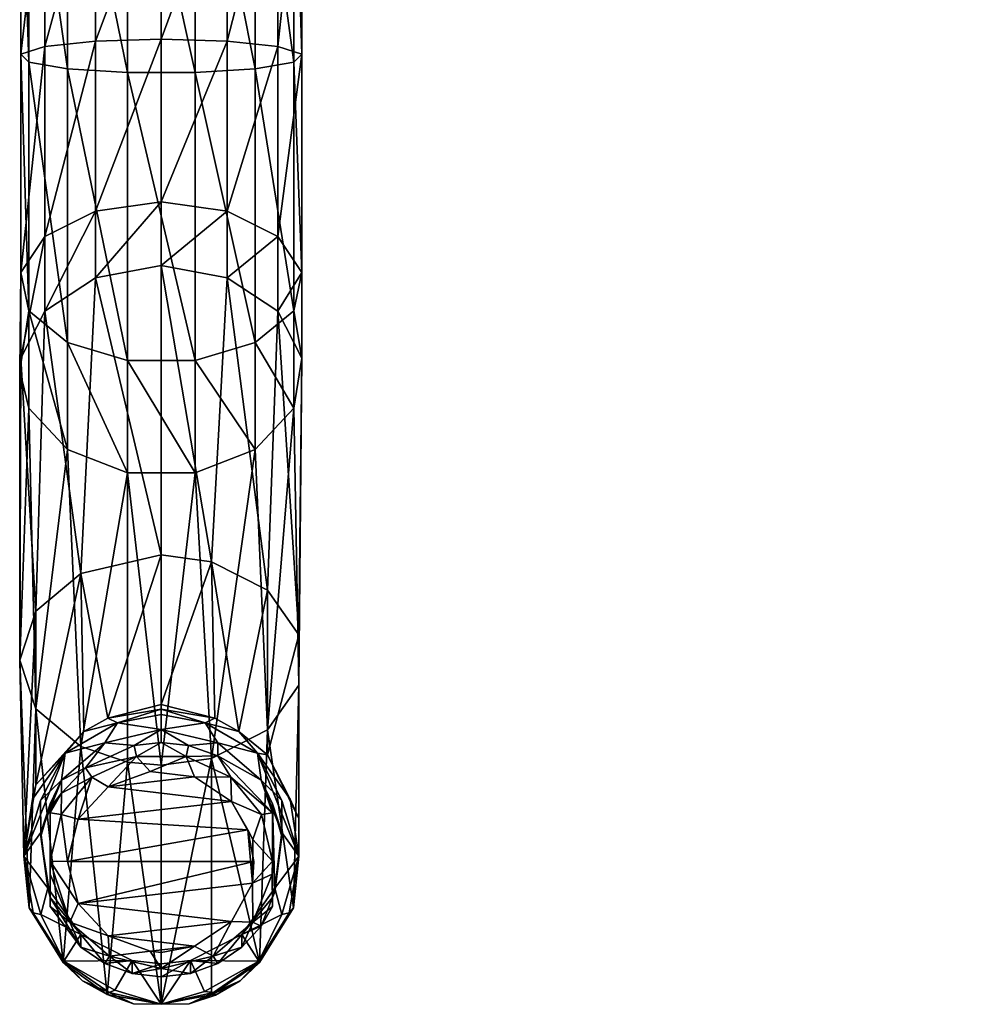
# Model space of a CAD drawing. Header units: centimetres. Extents: x -1 to 10.6, y -9.2 to 10.2.
# Tile 1 of 6: x 0.3 to 9.9, y -9.2 to 0.7. Entities that reach past the tile are written whole.
import ezdxf

# ---------------------------------------------------------------- set-up
doc = ezdxf.new("R2010")
doc.units = ezdxf.units.CM
doc.layers.get('0').update_dxf_attribs({"true_color": 0x5890e1})

msp = doc.modelspace()

# ---------------------------------------------------------------- meshes
at = {"color": 134, "true_color": 0x1c95b1}
mesh = msp.add_polyface(dxfattribs=at)
corners = [(2.8553, -2.2669, 63.887), (3.0967, -2.74, 64.313), (3.0657, -5.5208, 60.9721), (2.8553, 2.4226, 65.0229), (3.0967, 4.5818, 64.2835), (3.0967, 2.6484, 65.6181), (2.8553, 0.3929, 65.2694), (3.0967, 0.3161, 65.9013), (2.8553, -1.519, 64.5443), (3.0967, -1.8807, 65.0681), (3.0146, 5.0877, 64.7316), (3.0146, 2.888, 66.2501), (3.0146, 0.2347, 66.5722), (3.0146, -2.2645, 65.6244), (3.0146, -3.2423, 64.7652), (9.9398, 2.2827, 48.2922), (9.6038, 3.6942, 47.669), (9.9204, 2.4912, 47.298), (9.5588, 4.024, 46.5769), (9.672, 3.4812, 46.0283), (9.4552, 3.5519, 44.0245), (9.0256, 3.5851, 43.4093), (9.4701, 3.465, 43.3811), (9.81, 3.2671, 43.7268), (9.7831, 3.33, 43.3888), (9.7694, 3.2789, 44.075), (9.8348, 3.1982, 44.0957), (9.8502, 3.145, 44.3728), (9.7286, 3.3354, 44.734), (9.8681, 3.0605, 44.7885), (9.8789, 2.9725, 45.1824), (9.499, 3.8122, 45.2669), (9.6731, 3.5465, 42.3235), (9.4718, 3.6757, 44.649), (9.8179, 3.6268, 41.9886), (9.9047, 3.2471, 43.569), (9.8491, 3.2655, 43.5774)]
mesh.append_faces([[corners[k] for k in face] for face in [(0, 1, 2), (3, 4, 5), (6, 5, 7), (8, 7, 9), (0, 9, 1), (5, 10, 11), (7, 11, 12), (9, 12, 13), (1, 13, 14), (1, 9, 13), (5, 11, 7), (7, 12, 9), (6, 7, 8), (15, 16, 17), (17, 18, 19), (16, 18, 17), (20, 21, 22), (23, 22, 24), (23, 20, 22), (23, 25, 20), (23, 26, 25), (25, 26, 27), (28, 27, 29), (30, 31, 28), (30, 19, 31), (24, 22, 32), (32, 22, 21), (33, 20, 25), (28, 25, 27), (28, 33, 25), (32, 34, 35), (23, 24, 36), (24, 32, 35)]], dxfattribs={"color": 134})
mesh = msp.add_polyface(dxfattribs=at)
corners = [(1.9121, 3.5059, 40.8232), (1.6772, 3.5401, 41.4536), (1.678, 3.5213, 40.8862), (1.56, 3.5513, 40.9091), (1.6846, 3.3514, 35.7644), (0.4991, 3.7289, 35.7027), (1.6846, 3.4367, 35.7027), (0.2726, 2.6484, 65.6181), (0.514, 4.1054, 63.8613), (0.514, 2.4226, 65.0229), (0.2726, 0.3161, 65.9013), (0.514, 0.3929, 65.2694), (0.3547, -2.2645, 65.6244), (0.3547, 0.2347, 66.5722), (0.3547, 2.888, 66.2501), (1.0236, 3.7675, 63.562), (1.0236, 2.2625, 64.6008), (1.0236, 0.4472, 64.8212), (1.6846, 3.6455, 63.4539), (1.6846, 2.2048, 64.4485), (1.6846, 0.4669, 64.6595), (1.3443, 3.1988, 67.0698), (0.7414, 3.0867, 66.7739), (1.3443, 0.129, 67.4425), (2.3456, 3.7675, 63.562), (2.3456, 2.2625, 64.6008), (1.6846, -1.17, 64.0386), (2.3456, 0.4472, 64.8212), (0.2726, -1.8807, 65.0681), (0.2726, 4.5818, 64.2835), (0.7414, 0.1671, 67.1284), (2.025, 0.129, 67.4425), (2.025, 3.1988, 67.0698), (1.0236, -1.2625, 64.1727), (0.514, -1.519, 64.5443), (0.4521, 3.6573, 35.7644)]
mesh.append_faces([[corners[k] for k in face] for face in [(0, 1, 2), (2, 1, 3), (4, 5, 6), (7, 8, 9), (10, 9, 11), (10, 12, 13), (7, 13, 14), (9, 15, 16), (11, 16, 17), (16, 18, 19), (17, 19, 20), (21, 22, 23), (19, 18, 24), (20, 19, 25), (26, 20, 27), (11, 28, 10), (15, 18, 16), (8, 15, 9), (14, 29, 7), (16, 19, 17), (9, 16, 11), (13, 7, 10), (10, 7, 9), (22, 14, 30), (23, 22, 30), (23, 31, 21), (21, 31, 32), (17, 20, 33), (11, 17, 34), (13, 30, 14), (2, 4, 0)]], dxfattribs={"color": 134})
mesh.append_faces([[corners[k] for k in face] for face in [(4, 2, 3), (3, 35, 4)]], dxfattribs={"vtx2": -1, "color": 134})
mesh = msp.add_polyface(dxfattribs=at)
corners = [(1.6846, 3.3514, 35.7644), (2.891, 3.7293, 39.6087), (2.4905, 3.576, 39.9643), (1.9121, 3.5059, 40.8232), (2.9098, 3.6533, 35.7644), (1.6846, 3.4367, 35.7027), (2.8702, 3.7289, 35.7027), (1.6846, 3.5087, 35.6895), (1.6846, -1.8103, 63.476), (2.3456, -1.9314, 63.585), (2.189, -4.7854, 60.31), (2.8553, -2.2669, 63.887), (2.7493, -5.0727, 60.5688), (1.6846, 2.2048, 64.4485), (2.3456, 3.7675, 63.562), (2.3456, 2.2625, 64.6008), (1.6846, 0.4669, 64.6595), (2.3456, 0.4472, 64.8212), (1.6846, -1.17, 64.0386), (2.3456, -1.2625, 64.1727), (2.8553, 4.1054, 63.8613), (2.8553, 2.4226, 65.0229), (2.8553, 0.3929, 65.2694), (2.8553, -1.519, 64.5443), (3.0967, -1.8807, 65.0681), (2.6279, -2.5828, 66.0855), (2.025, -2.7625, 66.3459), (2.6279, -3.6587, 65.1401), (3.0146, -3.2423, 64.7652), (3.0146, -2.2645, 65.6244), (2.6279, 0.1671, 67.1284), (2.025, 0.129, 67.4425), (2.025, 3.1988, 67.0698), (2.025, -3.8938, 65.3518), (2.6279, 3.0867, 66.7739), (3.0146, 0.2347, 66.5722), (3.0146, 2.888, 66.2501), (3.0967, 2.6484, 65.6181)]
mesh.append_faces([[corners[k] for k in face] for face in [(0, 1, 2), (3, 0, 2), (4, 0, 5), (6, 5, 7), (8, 9, 10), (9, 11, 12), (13, 14, 15), (16, 15, 17), (18, 17, 19), (8, 19, 9), (15, 20, 21), (17, 21, 22), (19, 22, 23), (9, 23, 11), (9, 19, 23), (11, 23, 24), (25, 26, 27), (28, 25, 27), (28, 29, 25), (25, 29, 30), (31, 30, 32), (26, 33, 27), (34, 32, 30), (35, 30, 29), (35, 34, 30), (35, 36, 34), (30, 31, 25), (25, 31, 26), (14, 20, 15), (21, 37, 22), (15, 21, 17), (17, 22, 19)]], dxfattribs={"color": 134})
mesh = msp.add_polyface(dxfattribs=at)
corners = [(1.6846, -1.8103, 63.476), (2.189, -4.7854, 60.31), (1.6846, -4.7167, 60.2481), (1.0236, -1.9314, 63.585), (0.8766, -4.9038, 60.4167), (0.2622, -2.8674, 64.4278), (0.2726, -2.74, 64.313), (0.2622, -5.7738, 61.1999), (0.514, -2.2669, 63.887), (0.4252, -5.2825, 60.7577), (0.2726, -1.8807, 65.0681), (0.514, 0.3929, 65.2694), (0.514, -1.519, 64.5443), (0.3547, -2.2645, 65.6244), (1.0236, 0.4472, 64.8212), (1.0236, -1.2625, 64.1727), (1.6846, 0.4669, 64.6595), (1.6846, -1.17, 64.0386), (2.3456, -1.2625, 64.1727), (2.025, 0.129, 67.4425), (1.3443, 0.129, 67.4425), (2.025, -2.7625, 66.3459), (0.3547, -3.2423, 64.7652), (0.7414, -3.6587, 65.1401), (0.7414, -2.5828, 66.0855), (1.3443, -3.8938, 65.3518), (1.3443, -2.7625, 66.3459), (2.025, -3.8938, 65.3518), (0.7414, 0.1671, 67.1284), (0.3547, 0.2347, 66.5722), (0.2726, 0.3161, 65.9013)]
mesh.append_faces([[corners[k] for k in face] for face in [(0, 1, 2), (3, 2, 4), (5, 6, 7), (6, 8, 9), (8, 3, 4), (3, 0, 2), (10, 11, 12), (6, 12, 8), (6, 10, 12), (6, 5, 10), (10, 5, 13), (12, 14, 15), (8, 15, 3), (8, 12, 15), (15, 16, 17), (3, 17, 0), (3, 15, 17), (0, 17, 18), (19, 20, 21), (5, 22, 13), (13, 22, 23), (24, 23, 25), (26, 25, 27), (21, 26, 27), (21, 20, 26), (26, 20, 28), (24, 28, 29), (13, 24, 29), (13, 23, 24), (28, 24, 26), (26, 24, 25), (30, 10, 13)]], dxfattribs={"color": 134})
mesh = msp.add_polyface(dxfattribs=at)
corners = [(0.3547, -3.2423, 64.7652), (0.2622, -2.8674, 64.4278), (0.2622, -5.7738, 61.1999), (0.4252, -6.265, 61.6423), (0.7414, -3.6587, 65.1401), (0.8766, -6.6437, 61.9833), (1.3443, -3.8938, 65.3518), (1.3443, -6.8, 62.1241), (1.6846, -6.8308, 62.1517), (2.025, -3.8938, 65.3518), (2.189, -6.7621, 62.0898), (2.6279, -3.6587, 65.1401), (2.7493, -6.4747, 61.8311), (3.0146, -3.2423, 64.7652), (3.0657, -6.0266, 61.4277), (3.0967, -2.74, 64.313), (3.0657, -5.5208, 60.9721), (2.8553, -2.2669, 63.887), (2.7493, -5.0727, 60.5688), (2.3456, -1.9314, 63.585), (2.189, -4.7854, 60.31), (0.514, -2.2669, 63.887), (0.8766, -4.9038, 60.4167), (0.4252, -5.2825, 60.7577), (0.2726, -2.74, 64.313), (2.7493, -6.7283, 58.7301), (2.463, -6.4932, 58.6345), (2.2219, -6.3566, 58.5951), (1.6846, -6.2205, 58.578), (1.6846, -4.7167, 60.2481), (1.1473, -6.3566, 58.5951), (0.9063, -6.4932, 58.6345), (0.4252, -7.0273, 58.8197), (0.3037, -7.7447, 58.9668), (1.6846, -6.2671, 58.5486)]
mesh.append_faces([[corners[k] for k in face] for face in [(0, 1, 2), (3, 0, 2), (3, 4, 0), (3, 5, 4), (4, 5, 6), (6, 5, 7), (8, 6, 7), (8, 9, 6), (8, 10, 9), (9, 10, 11), (11, 10, 12), (13, 12, 14), (15, 14, 16), (17, 16, 18), (19, 18, 20), (21, 22, 23), (24, 23, 2), (15, 13, 14), (13, 11, 12), (25, 18, 16), (25, 26, 18), (18, 26, 20), (20, 26, 27), (28, 20, 27), (28, 29, 20), (28, 30, 29), (29, 30, 22), (22, 30, 31), (32, 22, 31), (32, 23, 22), (23, 33, 2), (34, 28, 27), (28, 34, 30)]], dxfattribs={"color": 134})
mesh = msp.add_polyface(dxfattribs=at)
corners = [(1.118, -6.6072, 58.6242), (0.7188, -6.7097, 58.6685), (1.2447, -6.4041, 58.5697), (1.6846, -6.4723, 58.588), (1.6846, -6.3223, 58.5479), (2.1246, -6.4041, 58.5697), (2.2513, -6.6072, 58.6242), (2.6504, -6.7097, 58.6685), (2.688, -6.981, 58.7243), (0.6812, -6.981, 58.7243), (2.7493, -6.7283, 58.7301), (3.0657, -5.5208, 60.9721), (3.0657, -7.3672, 58.9215), (0.4252, -7.0273, 58.8197), (0.3037, -7.7447, 58.9668), (0.4252, -5.2825, 60.7577), (3.0657, -6.0266, 61.4277), (3.0656, -7.7447, 58.9668), (1.6846, -6.2671, 58.5486), (1.1473, -6.3566, 58.5951), (0.9063, -6.4932, 58.6345), (2.463, -6.4932, 58.6345), (2.2219, -6.3566, 58.5951), (2.2513, -6.7366, 58.1411), (1.956, -6.6313, 58.1128), (1.6846, -6.6018, 58.1049), (1.4133, -6.6313, 58.1128), (0.9244, -6.8587, 58.1738), (1.9333, -6.7421, 58.0818), (1.4359, -6.7421, 58.0818)]
mesh.append_faces([[corners[k] for k in face] for face in [(0, 1, 2), (3, 2, 4), (5, 3, 4), (5, 6, 3), (5, 7, 6), (6, 7, 8), (3, 0, 2), (0, 9, 1), (10, 11, 12), (13, 14, 15), (11, 16, 17), (2, 18, 4), (2, 19, 18), (2, 20, 19), (2, 1, 20), (1, 13, 20), (5, 21, 7), (21, 10, 7), (4, 18, 5), (5, 18, 22), (21, 5, 22), (6, 23, 24), (3, 24, 25), (26, 3, 25), (26, 0, 3), (26, 27, 0), (3, 6, 24), (24, 28, 25), (24, 23, 28), (28, 29, 25), (25, 29, 26), (26, 29, 27)]], dxfattribs={"color": 134})
mesh = msp.add_polyface(dxfattribs=at)
corners = [(2.688, -6.981, 58.7243), (2.6504, -6.7097, 58.6685), (2.8965, -7.1849, 58.779), (2.895, -7.508, 58.8656), (3.0656, -7.7447, 58.9668), (2.189, -6.7621, 62.0898), (2.672, -8.8129, 59.3548), (2.7493, -6.4747, 61.8311), (3.0657, -6.0266, 61.4277), (3.0134, -8.2658, 59.1908), (3.0657, -5.5208, 60.9721), (3.0657, -7.3672, 58.9215), (2.7493, -6.7283, 58.7301), (2.977, -7.1707, 58.8143), (2.8022, -7.2187, 58.6303), (2.895, -7.5475, 58.7183), (2.8022, -7.3087, 58.2944), (2.2513, -6.7366, 58.1411), (2.2513, -6.6072, 58.6242), (2.8022, -7.7946, 58.3639), (2.6916, -7.3263, 58.2384), (2.3815, -6.9506, 58.1377), (1.9333, -6.7421, 58.0818), (1.5711, -6.8942, 58.1106), (1.4359, -6.7421, 58.0818), (2.0187, -6.9467, 58.1247), (2.3898, -7.1941, 58.191), (2.6024, -7.5785, 58.2962), (0.8504, -7.3747, 58.2394), (1.1494, -7.0486, 58.152), (2.5538, -7.4815, 58.2589)]
mesh.append_faces([[corners[k] for k in face] for face in [(0, 1, 2), (3, 2, 4), (3, 0, 2), (5, 6, 7), (8, 9, 4), (10, 4, 11), (8, 7, 9), (1, 12, 13), (12, 11, 13), (13, 11, 4), (2, 1, 4), (4, 1, 13), (14, 3, 15), (14, 0, 3), (14, 16, 0), (0, 16, 17), (18, 0, 17), (19, 20, 16), (16, 20, 21), (17, 21, 22), (17, 16, 21), (23, 24, 22), (25, 22, 21), (26, 21, 20), (27, 26, 20), (26, 25, 21), (25, 23, 22), (14, 19, 16), (26, 28, 29), (25, 29, 23), (25, 26, 29), (26, 30, 28), (26, 27, 30)]], dxfattribs={"color": 134})
mesh = msp.add_polyface(dxfattribs=at)
corners = [(0.4743, -7.508, 58.8656), (0.3037, -7.7447, 58.9668), (0.4727, -7.1849, 58.779), (0.6812, -6.981, 58.7243), (0.7188, -6.7097, 58.6685), (0.2622, -5.7738, 61.1999), (0.3559, -8.2658, 59.1908), (1.3443, -6.8, 62.1241), (0.8766, -6.6437, 61.9833), (1.1392, -9.136, 59.3952), (0.4252, -6.265, 61.6423), (0.6973, -8.8129, 59.3548), (0.3922, -7.1707, 58.8143), (0.4252, -7.0273, 58.8197), (1.118, -6.6072, 58.6242), (0.9244, -6.8587, 58.1738), (0.6812, -7.1104, 58.2412), (0.567, -7.2546, 58.4966), (0.567, -7.2755, 58.4183), (0.567, -7.2187, 58.6303), (0.4743, -7.5475, 58.7183), (0.567, -7.3087, 58.2944), (1.4359, -6.7421, 58.0818), (0.9878, -6.9506, 58.1377), (0.6777, -7.3263, 58.2384), (0.567, -7.7946, 58.3639), (0.8504, -7.3747, 58.2394), (1.1494, -7.0486, 58.152), (1.5711, -6.8942, 58.1106), (0.7425, -7.7976, 58.3527)]
mesh.append_faces([[corners[k] for k in face] for face in [(0, 1, 2), (3, 2, 4), (3, 0, 2), (5, 1, 6), (7, 8, 9), (8, 10, 11), (10, 5, 6), (12, 1, 13), (4, 2, 1), (4, 12, 13), (4, 1, 12), (14, 15, 3), (3, 15, 16), (17, 16, 18), (17, 3, 16), (17, 19, 3), (3, 19, 0), (0, 19, 20), (16, 21, 18), (15, 22, 23), (16, 23, 24), (21, 24, 25), (21, 16, 24), (16, 15, 23), (26, 24, 23), (27, 23, 22), (28, 27, 22), (27, 26, 23), (26, 29, 24), (19, 17, 25), (25, 17, 18), (21, 25, 18)]], dxfattribs={"color": 134})
mesh = msp.add_polyface(dxfattribs=at)
corners = [(1.2161, -9.0928, 59.2903), (1.3928, -8.7934, 59.21), (1.6846, -9.2338, 59.3871), (0.7043, -8.8001, 59.2515), (0.8762, -8.5315, 59.1398), (0.476, -8.3314, 59.0862), (0.5447, -8.0676, 59.0155), (0.3037, -7.7447, 58.9668), (1.6846, -8.8277, 59.2191), (1.9764, -8.7934, 59.21), (0.4743, -7.508, 58.8656), (0.4252, -6.265, 61.6423), (0.3559, -8.2658, 59.1908), (0.6973, -8.8129, 59.3548), (0.8766, -6.6437, 61.9833), (1.1392, -9.136, 59.3952), (1.3443, -6.8, 62.1241), (1.6846, -6.8308, 62.1517), (0.3991, -8.3161, 59.119), (0.8945, -8.9993, 59.337), (1.4062, -9.2291, 59.4034), (1.1599, -9.1143, 59.3072), (0.8762, -8.6609, 58.6567), (0.567, -8.16, 58.8825), (0.567, -8.2501, 58.5466), (0.4743, -7.5475, 58.7183), (1.118, -8.8222, 58.6999), (1.3928, -8.9229, 58.7269), (1.6846, -8.9571, 58.736), (1.9764, -8.9229, 58.7269), (1.6846, -8.8741, 58.6531), (1.1653, -8.7504, 58.6199), (0.7648, -8.4078, 58.5282), (0.567, -7.9244, 58.4036), (0.567, -7.7946, 58.3639), (1.5711, -8.701, 58.5947), (1.6846, -8.7121, 58.6097), (1.1494, -8.5465, 58.5533), (0.8504, -8.2205, 58.466), (0.7425, -7.7976, 58.3527), (0.6777, -7.3263, 58.2384), (0.567, -7.2187, 58.6303), (2.3898, -8.4011, 58.5144), (2.0187, -8.6485, 58.5807), (2.6143, -7.7999, 58.3442), (2.5538, -7.4815, 58.2589), (0.8504, -7.3747, 58.2394)]
mesh.append_faces([[corners[k] for k in face] for face in [(0, 1, 2), (0, 3, 1), (1, 3, 4), (4, 3, 5), (6, 5, 7), (2, 8, 9), (2, 1, 8), (10, 6, 7), (6, 4, 5), (11, 12, 13), (14, 13, 15), (16, 15, 2), (17, 16, 2), (18, 3, 13), (12, 18, 13), (12, 7, 18), (15, 13, 19), (15, 20, 2), (13, 3, 19), (15, 19, 21), (20, 21, 2), (20, 15, 21), (19, 3, 21), (7, 5, 18), (18, 5, 3), (21, 3, 0), (2, 21, 0), (22, 4, 23), (24, 22, 23), (23, 6, 25), (23, 4, 6), (22, 26, 4), (4, 26, 1), (1, 26, 27), (8, 27, 28), (6, 10, 25), (8, 1, 27), (9, 8, 28), (29, 28, 30), (30, 28, 27), (31, 27, 26), (22, 31, 26), (22, 32, 31), (22, 24, 32), (32, 24, 33), (34, 32, 33), (31, 30, 27), (35, 36, 30), (31, 35, 30), (31, 37, 35), (31, 32, 37), (37, 32, 38), (38, 32, 34), (39, 34, 40), (39, 38, 34), (41, 34, 23), (34, 33, 23), (23, 33, 24), (41, 23, 25), (38, 42, 37), (35, 37, 43), (38, 39, 44), (45, 39, 46), (36, 35, 43)]], dxfattribs={"color": 134})
mesh = msp.add_polyface(dxfattribs=at)
corners = [(2.8246, -8.0676, 59.0155), (3.0656, -7.7447, 58.9668), (2.8933, -8.3314, 59.0862), (2.4931, -8.5315, 59.1398), (2.895, -7.508, 58.8656), (2.189, -9.1372, 59.4519), (2.189, -6.7621, 62.0898), (1.6846, -9.2338, 59.3871), (2.672, -8.8129, 59.3548), (2.7493, -6.4747, 61.8311), (3.0134, -8.2658, 59.1908), (1.6846, -6.8308, 62.1517), (2.9701, -8.3161, 59.119), (2.8022, -8.16, 58.8825), (2.688, -8.4484, 58.5998), (2.8022, -8.2501, 58.5466), (2.8246, -8.107, 58.8683), (2.895, -7.5475, 58.7183), (2.6044, -8.4078, 58.5282), (2.7982, -7.9246, 58.4012), (2.6024, -7.5785, 58.2962), (2.6916, -7.3263, 58.2384), (2.8022, -7.7946, 58.3639), (2.5994, -8.0153, 58.411), (2.3898, -8.4011, 58.5144), (2.8022, -7.2187, 58.6303), (0.8504, -8.2205, 58.466), (2.6143, -7.7999, 58.3442), (0.7425, -7.7976, 58.3527), (2.5538, -7.4815, 58.2589)]
mesh.append_faces([[corners[k] for k in face] for face in [(0, 1, 2), (3, 0, 2), (0, 4, 1), (5, 6, 7), (5, 8, 6), (9, 8, 10), (11, 7, 6), (10, 12, 1), (10, 8, 12), (2, 1, 12), (13, 14, 15), (13, 3, 14), (13, 0, 3), (13, 16, 0), (0, 16, 4), (4, 16, 17), (18, 19, 15), (14, 18, 15), (20, 21, 22), (23, 22, 19), (18, 23, 19), (18, 24, 23), (23, 20, 22), (13, 25, 16), (16, 25, 17), (15, 19, 13), (13, 19, 22), (25, 13, 22), (23, 26, 27), (23, 24, 26), (27, 28, 29), (29, 23, 27), (29, 20, 23)]], dxfattribs={"color": 134})
mesh = msp.add_polyface(dxfattribs=at)
corners = [(2.4931, -8.5315, 59.1398), (2.8933, -8.3314, 59.0862), (2.6649, -8.8001, 59.2515), (1.9764, -8.7934, 59.21), (2.1192, -9.1062, 59.2938), (1.6846, -9.2338, 59.3871), (2.9701, -8.3161, 59.119), (2.672, -8.8129, 59.3548), (2.2094, -9.1143, 59.3072), (2.23, -9.1413, 59.378), (1.963, -9.2291, 59.4034), (2.4748, -8.9993, 59.337), (2.189, -9.1372, 59.4519), (1.6846, -8.9571, 58.736), (1.9764, -8.9229, 58.7269), (2.2513, -8.8222, 58.6999), (2.4931, -8.6609, 58.6567), (2.688, -8.4484, 58.5998), (2.6044, -8.4078, 58.5282), (2.204, -8.7504, 58.6199), (1.6846, -8.8741, 58.6531), (2.3898, -8.4011, 58.5144), (2.0187, -8.6485, 58.5807), (1.6846, -8.7121, 58.6097), (1.1494, -8.5465, 58.5533)]
mesh.append_faces([[corners[k] for k in face] for face in [(0, 1, 2), (3, 2, 4), (5, 3, 4), (3, 0, 2), (6, 7, 2), (8, 9, 10), (5, 8, 10), (5, 4, 8), (2, 7, 11), (5, 10, 12), (11, 12, 9), (11, 7, 12), (4, 2, 8), (11, 8, 2), (11, 9, 8), (2, 1, 6), (10, 9, 12), (3, 13, 14), (15, 3, 14), (15, 0, 3), (15, 16, 0), (0, 16, 17), (17, 16, 18), (18, 16, 19), (19, 16, 15), (14, 19, 15), (14, 20, 19), (18, 19, 21), (21, 19, 22), (22, 19, 20), (23, 22, 20), (24, 21, 22)]], dxfattribs={"color": 134})

doc.saveas('drawing.dxf')
